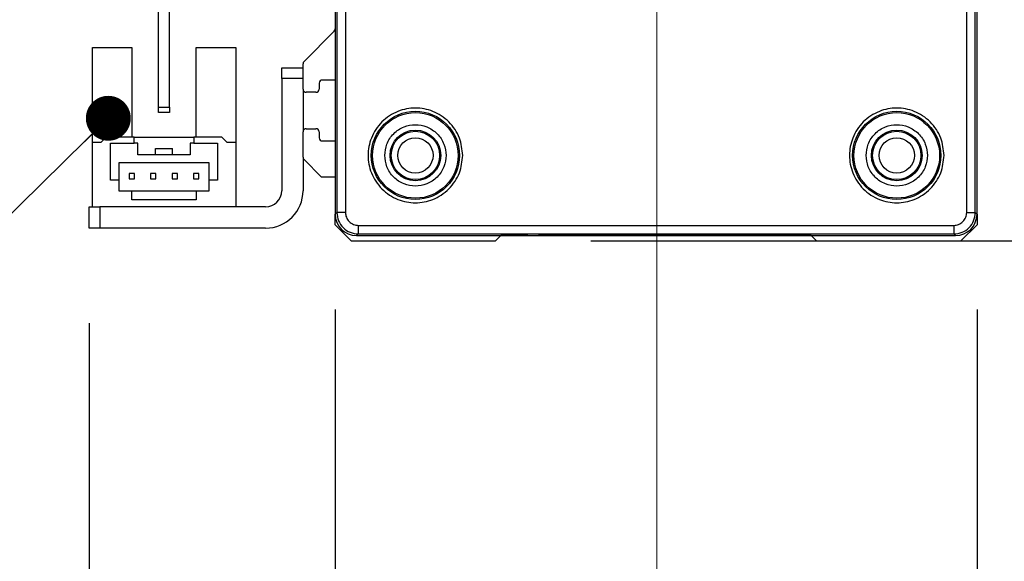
# Model space of a CAD drawing. Header units: millimetres. Extents: x 35 to 2905, y -50 to 2044.
# Tile 21 of 27: x 2005 to 2098, y 986 to 1036. Entities that reach past the tile are written whole.
import ezdxf

# ---------------------------------------------------------------- set-up
doc = ezdxf.new("R2010")
doc.units = ezdxf.units.MM
doc.header["$LTSCALE"] = 7
doc.linetypes.add('SLD-Center', pattern=[19.05, 15.24, -1.27, 1.27, -1.27])
doc.linetypes.add('SLD-Solid', pattern=[0])
doc.layers.add('DIMNS', color=7, linetype='SLD-Solid')
doc.styles.add('SLDTEXTSTYLE13', font='MSYH.TTC')
doc.styles.get("Standard").update_dxf_attribs({"font": 'MSYH.TTC'})
doc.dimstyles.new('SLDDIMSTYLE2', dxfattribs={"dimtxt": 21, "dimasz": 14, "dimexe": 0, "dimexo": 0.0625, "dimgap": 5.25, "dimtad": 2, "dimdec": 1, "dimrnd": 1e-09, "dimzin": 4, "dimdsep": 46, "dimtxsty": 'SLDTEXTSTYLE13', "dimsah": 1, "dimcen": 0.09, "dimadec": 0, "dimazin": 1, "dimtfac": 1, "dimtdec": 1, "dimtmove": 0, "dimatfit": 0, "dimfxl": 0, "dimfrac": 2, "dimtolj": 1, "dimtzin": 12, "dimarcsym": 0})
doc.dimstyles.new('SLDDIMSTYLE3', dxfattribs={"dimtxt": 0.18, "dimasz": 14, "dimexe": 0, "dimexo": 0.0625, "dimgap": 0, "dimtad": 0, "dimtih": 1, "dimtoh": 1, "dimdec": 0, "dimrnd": 1e-09, "dimzin": 0, "dimdsep": 46, "dimtxsty": 'Standard', "dimsah": 1, "dimcen": 0.09, "dimadec": 0, "dimazin": 0, "dimtfac": 14, "dimtdec": 0, "dimtofl": 0, "dimtmove": 0, "dimatfit": 3, "dimfxl": 0, "dimfrac": 2, "dimtolj": 1, "dimtzin": 0, "dimarcsym": 0})
doc.dimstyles.new('SLDDIMSTYLE4', dxfattribs={"dimtxt": 0.18, "dimasz": 4.2, "dimexe": 0, "dimexo": 0.0625, "dimgap": 0, "dimtad": 0, "dimtih": 1, "dimtoh": 1, "dimdec": 0, "dimrnd": 1e-09, "dimzin": 0, "dimdsep": 46, "dimtxsty": 'Standard', "dimblk1": 'DOT', "dimblk2": 'DOT', "dimsah": 1, "dimcen": 0.09, "dimadec": 0, "dimazin": 0, "dimtfac": 4.2, "dimtdec": 0, "dimtofl": 0, "dimtmove": 0, "dimatfit": 3, "dimldrblk": 'DOT', "dimfxl": 0, "dimfrac": 2, "dimtolj": 1, "dimtzin": 0, "dimarcsym": 0})

# ---------------------------------------------------------------- blocks, each defined once
blk = doc.blocks.new('_D_7')
at = {"layer": 'DIMNS'}
for p, q in [((2034.989, 1009.22), (2034.989, 918.37)), ((2094.989, 1009.22), (2094.989, 918.37)), ((2034.989, 925.37), (2006.989, 925.37)), ((2094.989, 925.37), (2034.989, 925.37)), ((2094.989, 925.37), (2122.989, 925.37))]:
    blk.add_line(p, q, dxfattribs=at)
for points in [[(2034.989, 925.37), (2020.989, 927.47), (2020.989, 923.27)], [(2094.989, 925.37), (2108.989, 923.27), (2108.989, 927.47)]]:
    blk.add_solid(points, dxfattribs=at)
at = {"layer": 'DIMNS', "insert": (2040.524, 952.924), "char_height": 21, "attachment_point": 1, "style": 'SLDTEXTSTYLE13'}
blk.add_mtext('60.0', dxfattribs=at)
blk = doc.blocks.new('_D_8')
at = {"layer": 'DIMNS'}
for p, q in [((2034.989, 1009.22), (2034.989, 918.37)), ((2011.989, 1007.921), (2011.989, 918.37)), ((2011.989, 925.37), (1956.431, 925.37)), ((2011.989, 925.37), (2034.989, 925.37)), ((2034.989, 925.37), (2062.989, 925.37))]:
    blk.add_line(p, q, dxfattribs=at)
for points in [[(2011.989, 925.37), (1997.989, 927.47), (1997.989, 923.27)], [(2034.989, 925.37), (2048.989, 923.27), (2048.989, 927.47)]]:
    blk.add_solid(points, dxfattribs=at)
at = {"layer": 'DIMNS', "insert": (1956.431, 952.924), "char_height": 21, "attachment_point": 1, "style": 'SLDTEXTSTYLE13'}
blk.add_mtext('23.0', dxfattribs=at)
blk = doc.blocks.new('_D_9')
at = {"layer": 'DIMNS'}
for p, q in [((2171.659, 1080.611), (2171.659, 1108.611)), ((2102.579, 1080.611), (2178.659, 1080.611)), ((2171.659, 1080.611), (2171.659, 1015.611)), ((2058.879, 1015.611), (2178.659, 1015.611)), ((2171.659, 1015.611), (2171.659, 987.611))]:
    blk.add_line(p, q, dxfattribs=at)
for points in [[(2171.659, 1080.611), (2173.759, 1094.611), (2169.559, 1094.611)], [(2171.659, 1015.611), (2169.559, 1001.611), (2173.759, 1001.611)]]:
    blk.add_solid(points, dxfattribs=at)
at = {"layer": 'DIMNS', "insert": (2144.106, 1023.116), "char_height": 21, "attachment_point": 1, "rotation": 90, "style": 'SLDTEXTSTYLE13'}
blk.add_mtext('65.0', dxfattribs=at)
blk = doc.blocks.new('_Dot')
at = {"color": 0, "linetype": 'ByBlock', "lineweight": -2}
blk.add_line((-0.5, 0), (-1, 0), dxfattribs=at)
at = {"color": 0, "linetype": 'ByBlock', "const_width": 0.5}
blk.add_lwpolyline([(-0.25, 0, 1), (0.25, 0, 1)], format="xyb", close=True, dxfattribs=at)

msp = doc.modelspace()

# ---------------------------------------------------------------- linework, layer by layer
at = {"color": 7, "linetype": 'SLD-Solid', "lineweight": 25}
for p, q in [((2018.4887857, 1028.1107884), (2018.4887857, 1066.6107901)), ((2019.4887878, 1028.1107884), (2019.4887878, 1066.6107901)), ((2034.9887875, 1065.6109371), (2034.9887875, 1018.1104832)), ((2035.1496176, 1065.4501088), (2035.1496176, 1018.2713135)), ((2035.9494952, 1065.4501088), (2035.9494952, 1018.2713135)), ((2094.0280785, 1018.2713135), (2094.0280785, 1065.4501088)), ((2094.8279561, 1018.2713135), (2094.8279561, 1065.4501088)), ((2094.9887862, 1018.1104855), (2094.9887862, 1065.6109371)), ((2032.0766555, 1032.3986553), (2034.9009191, 1035.2229208)), ((2012.2887888, 1033.7107882), (2015.9887881, 1033.7107882)), ((2012.2887888, 1024.8107875), (2012.2887888, 1033.7107882)), ((2015.9887881, 1033.7107882), (2015.9887881, 1025.3107876)), ((2021.9887891, 1025.3107876), (2021.9887891, 1033.7107882)), ((2021.9887891, 1033.7107882), (2025.6887884, 1033.7107882)), ((2025.6887884, 1033.7107882), (2025.6887884, 1024.8107875)), ((2029.9887867, 1031.8107877), (2031.988787, 1031.8107877)), ((2029.9887867, 1030.8107876), (2029.9887867, 1031.8107877)), ((2031.988787, 1029.8107874), (2031.988787, 1032.1865242)), ((2029.9887867, 1030.8107876), (2029.9887867, 1020.3107877)), ((2031.988787, 1030.8107876), (2029.9887867, 1030.8107876)), ((2033.4887863, 1030.3607874), (2033.4887863, 1029.8107874)), ((2034.9887875, 1030.6607878), (2033.7887858, 1030.6607878)), ((2031.988787, 1029.8107874), (2031.988787, 1025.8107877)), ((2033.188785, 1029.5107879), (2032.2887884, 1029.5107879)), ((2018.4887857, 1028.1107884), (2019.4887878, 1028.1107884)), ((2018.4887857, 1027.6107883), (2018.4887857, 1028.1107884)), ((2019.4887878, 1027.6107883), (2018.4887857, 1027.6107883)), ((2019.4887878, 1028.1107884), (2019.4887878, 1027.6107883)), ((2031.988787, 1023.4350518), (2031.988787, 1025.8107877)), ((2032.2887884, 1026.1107881), (2033.188785, 1026.1107881)), ((2033.4887863, 1025.8107877), (2033.4887863, 1025.2607877)), ((2012.2887888, 1018.8107877), (2012.2887888, 1024.8107875)), ((2013.0887875, 1024.8107875), (2012.2887888, 1024.8107875)), ((2013.0887875, 1024.8107875), (2013.5887885, 1025.3107876)), ((2016.1887878, 1025.3107876), (2013.5887885, 1025.3107876)), ((2013.9887878, 1024.7607876), (2016.1887878, 1024.7607876)), ((2013.9887878, 1021.3107879), (2013.9887878, 1024.7607876)), ((2016.1887878, 1024.7607876), (2016.1887878, 1025.3107876)), ((2016.1887878, 1025.3107876), (2021.7887857, 1025.3107876)), ((2016.5387863, 1024.7607876), (2016.1887878, 1024.7607876)), ((2016.5387863, 1023.6607876), (2016.5387863, 1024.7607876)), ((2021.4387873, 1024.7607876), (2021.4387873, 1023.6607876)), ((2021.7887857, 1024.7607876), (2021.4387873, 1024.7607876)), ((2021.7887857, 1025.3107876), (2021.7887857, 1024.7607876)), ((2024.3887888, 1025.3107876), (2021.7887857, 1025.3107876)), ((2021.7887857, 1024.7607876), (2023.9887857, 1024.7607876)), ((2023.9887857, 1024.7607876), (2023.9887857, 1021.3107879)), ((2024.3887888, 1025.3107876), (2024.8887861, 1024.8107875)), ((2025.6887884, 1024.8107875), (2024.8887861, 1024.8107875)), ((2025.6887884, 1024.8107875), (2025.6887884, 1018.8107877)), ((2033.7887858, 1024.9607882), (2034.9887875, 1024.9607882)), ((2021.4387873, 1023.6607876), (2016.5387863, 1023.6607876)), ((2018.1887881, 1023.6607876), (2018.1887881, 1024.2607875)), ((2018.1887881, 1024.2607875), (2019.7887891, 1024.2607875)), ((2019.7887891, 1023.6607876), (2019.7887891, 1024.2607875)), ((2014.7887864, 1022.9607879), (2023.1887871, 1022.9607879)), ((2014.7887864, 1021.3107879), (2014.7887864, 1022.9607879)), ((2023.1887871, 1022.9607879), (2023.1887871, 1021.3107879)), ((2031.988787, 1023.4350518), (2031.988787, 1020.3107877)), ((2033.688786, 1021.6107878), (2032.0766555, 1023.2229198)), ((2016.2387886, 1021.9107878), (2015.7387876, 1021.9107878)), ((2015.7387876, 1021.9107878), (2015.7387876, 1021.4107877)), ((2016.2387886, 1021.4107877), (2016.2387886, 1021.9107878)), ((2018.238789, 1021.9107878), (2017.738788, 1021.9107878)), ((2017.738788, 1021.9107878), (2017.738788, 1021.4107877)), ((2018.238789, 1021.4107877), (2018.238789, 1021.9107878)), ((2020.2387856, 1021.9107878), (2019.7387883, 1021.9107878)), ((2019.7387883, 1021.9107878), (2019.7387883, 1021.4107877)), ((2020.2387856, 1021.4107877), (2020.2387856, 1021.9107878)), ((2021.7387886, 1021.9107878), (2021.7387886, 1021.4107877)), ((2022.2387859, 1021.9107878), (2021.7387886, 1021.9107878)), ((2022.2387859, 1021.4107877), (2022.2387859, 1021.9107878)), ((2014.7887864, 1021.3107879), (2013.9887878, 1021.3107879)), ((2014.7887864, 1020.2607878), (2014.7887864, 1021.3107879)), ((2015.7387876, 1021.4107877), (2016.2387886, 1021.4107877)), ((2017.738788, 1021.4107877), (2018.238789, 1021.4107877)), ((2019.7387883, 1021.4107877), (2020.2387856, 1021.4107877)), ((2021.7387886, 1021.4107877), (2022.2387859, 1021.4107877)), ((2023.1887871, 1021.3107879), (2023.1887871, 1020.2607878)), ((2023.9887857, 1021.3107879), (2023.1887871, 1021.3107879)), ((2033.688786, 1021.6107878), (2034.9887875, 1021.6107878)), ((2015.9887881, 1020.2607878), (2014.7887864, 1020.2607878)), ((2015.9887881, 1019.4607877), (2015.9887881, 1020.2607878)), ((2021.9887891, 1020.2607878), (2015.9887881, 1020.2607878)), ((2021.9887891, 1020.2607878), (2021.9887891, 1019.4607877)), ((2023.1887871, 1020.2607878), (2021.9887891, 1020.2607878)), ((2021.9887891, 1019.4607877), (2015.9887881, 1019.4607877)), ((2011.9887875, 1016.8107877), (2011.9887875, 1018.8107877)), ((2011.9887875, 1018.8107877), (2012.9887858, 1018.8107877)), ((2012.9887858, 1018.8107877), (2012.9887858, 1016.8107877)), ((2028.4887874, 1018.8107877), (2012.9887858, 1018.8107877)), ((2035.1496176, 1018.2713135), (2034.9887875, 1018.1104832)), ((2034.9887875, 1017.1107875), (2034.9887875, 1018.1104855)), ((2035.9494952, 1018.2713135), (2035.1496176, 1018.2713135)), ((2094.0280785, 1018.2713135), (2094.8279561, 1018.2713135)), ((2094.8279561, 1018.2713135), (2094.9887862, 1018.1104855)), ((2094.9887862, 1018.1104832), (2094.9887862, 1017.1107879)), ((2036.4887868, 1015.6107878), (2034.9887875, 1017.1107875)), ((2094.9887862, 1017.1107879), (2093.4887869, 1015.6107878)), ((2012.9887858, 1016.8107877), (2011.9887875, 1016.8107877)), ((2028.4887874, 1016.8107877), (2012.9887858, 1016.8107877)), ((2037.1493125, 1016.2716181), (2036.9884842, 1016.1107878)), ((2037.1493125, 1017.0714963), (2037.1493125, 1016.2716181)), ((2037.1493125, 1017.0714963), (2092.8282612, 1017.0714963)), ((2037.1493125, 1016.2716181), (2092.8282612, 1016.2716181)), ((2092.8282612, 1017.0714963), (2092.8282612, 1016.2716181)), ((2092.8282612, 1016.2716181), (2092.9890913, 1016.1107878)), ((2036.4887868, 1015.6107878), (2049.9887872, 1015.6107878)), ((2036.9884842, 1016.1107878), (2092.9890913, 1016.1107878)), ((2050.4887873, 1016.1107879), (2049.9887872, 1015.6107878)), ((2052.9887867, 1016.1107879), (2050.4887873, 1016.1107879)), ((2079.4887864, 1016.1107879), (2053.9887869, 1016.1107879)), ((2079.9887865, 1015.6107878), (2079.4887864, 1016.1107879)), ((2079.9887865, 1015.6107878), (2093.4887869, 1015.6107878))]:
    msp.add_line(p, q, dxfattribs=at)
for centre, radius in [((2042.4887869, 1023.6107878), 4.1232795), ((2042.4887869, 1023.6107878), 4), ((2087.4887869, 1023.6107878), 4.1232795), ((2087.4887869, 1023.6107878), 4), ((2042.4887869, 1023.6107878), 2.3681794), ((2042.4887869, 1023.6107878), 2.2630885), ((2087.4887869, 1023.6107878), 2.3681794), ((2087.4887869, 1023.6107878), 2.2630885), ((2042.4887869, 1023.6107878), 1.65), ((2087.4887869, 1023.6107878), 1.65)]:
    msp.add_circle(centre, radius, dxfattribs=at)
for centre, radius, start, end in [((2034.6887879, 1035.435052), 0.3, 315, 0.000006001), ((2032.2887874, 1032.1865234), 0.3, 135, 180), ((2033.7887867, 1030.3607875), 0.3, 90, 180), ((2032.2887874, 1029.8107875), 0.3, 180, 270), ((2033.1887867, 1029.8107875), 0.3, 270, 0), ((2032.2887874, 1025.8107877), 0.3, 90, 180), ((2033.1887867, 1025.8107877), 0.3, 0, 90), ((2033.7887867, 1025.2607878), 0.3, 180, 270), ((2032.2887874, 1023.4350519), 0.3, 180, 225.00000667), ((2028.4887874, 1020.3107876), 3.5, 270, 0), ((2028.4887874, 1020.3107876), 1.5, 270, 0)]:
    msp.add_arc(centre, radius, start, end, dxfattribs=at)
for centre, major_axis in [((2036.9890915, 1018.1110925), (-1.4146444, -1.4146444)), ((2092.9884822, 1018.1110925), (1.4146444, -1.4146444))]:
    msp.add_ellipse(centre, major_axis=major_axis, ratio=0.9996954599, start_param=5.497939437, end_param=7.068432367, dxfattribs=at)
for points, knots in [([(2046.9119628, 1023.6107877), (2046.8528778, 1023.0544083), (2046.7619862, 1022.1985204), (2046.210429, 1021.1684318), (2045.639565, 1020.4607915), (2044.9309419, 1019.8862521), (2043.9011607, 1019.3519565), (2042.4887505, 1019.0807764), (2041.0765233, 1019.3519568), (2040.0464304, 1019.8862521), (2039.3387908, 1020.4607915), (2038.7642505, 1021.1684318), (2038.2299574, 1022.1985204), (2037.9587757, 1023.6107878), (2038.2299574, 1025.0230552), (2038.7642504, 1026.053144), (2039.3387909, 1026.7607843), (2040.0464302, 1027.3353241), (2041.0765235, 1027.8696185), (2042.4887505, 1028.1407994), (2043.9011605, 1027.8696188), (2044.9309421, 1027.3353241), (2045.6395649, 1026.7607843), (2046.210429, 1026.053144), (2046.7619862, 1025.0230552), (2046.8528778, 1024.1671672), (2046.9119628, 1023.6107877)], [0, 0, 0, 0, 0.05986421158, 0.09209014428, 0.12500000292, 0.15790980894, 0.19013576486, 0.250000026, 0.30986422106, 0.34209017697, 0.37499998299, 0.40790984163, 0.44013577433, 0.49999998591, 0.55986421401, 0.59209014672, 0.62500000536, 0.65790981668, 0.69013576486, 0.74999995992, 0.80986422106, 0.84209016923, 0.87499998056, 0.9079098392, 0.9401357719, 1, 1, 1, 1]), ([(2091.9119628, 1023.6107877), (2091.8528777, 1023.0544083), (2091.7619861, 1022.1985204), (2091.2104289, 1021.1684318), (2090.639565, 1020.4607915), (2089.9309418, 1019.8862521), (2088.9011612, 1019.3519568), (2087.4887512, 1019.0807764), (2086.0765238, 1019.3519565), (2085.0464303, 1019.8862521), (2084.3387908, 1020.4607915), (2083.7642504, 1021.1684318), (2083.2299574, 1022.1985204), (2082.9587756, 1023.6107878), (2083.2299573, 1025.0230552), (2083.7642504, 1026.053144), (2084.3387909, 1026.7607843), (2085.0464301, 1027.3353241), (2086.076524, 1027.8696188), (2087.4887512, 1028.1407994), (2088.901161, 1027.8696185), (2089.930942, 1027.3353241), (2090.6395649, 1026.7607843), (2091.2104289, 1026.053144), (2091.7619862, 1025.0230552), (2091.8528777, 1024.1671672), (2091.9119628, 1023.6107877)], [0, 0, 0, 0, 0.0598642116, 0.0920901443, 0.1250000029, 0.1579098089, 0.1901357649, 0.2499999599, 0.3098642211, 0.342090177, 0.374999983, 0.4079098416, 0.4401357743, 0.4999999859, 0.559864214, 0.5920901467, 0.6250000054, 0.6579098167, 0.6901357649, 0.750000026, 0.8098642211, 0.8420901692, 0.8749999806, 0.9079098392, 0.9401357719, 1, 1, 1, 1]), ([(2039.6207781, 1023.6107877), (2039.6592986, 1023.250152), (2039.7187681, 1022.6933878), (2040.0758327, 1022.0248078), (2040.4463876, 1021.5691418), (2040.9027821, 1021.1960561), (2041.5711402, 1020.8502822), (2042.4888093, 1020.6731692), (2043.4061833, 1020.8502474), (2044.0747671, 1021.1959564), (2044.5304324, 1021.5688899), (2044.903518, 1022.0246507), (2045.2492926, 1022.6932102), (2045.4264067, 1023.610787), (2045.2493273, 1024.528188), (2044.9036177, 1025.1967677), (2044.5306843, 1025.652434), (2044.0749243, 1026.0255198), (2043.4063602, 1026.3712932), (2042.4888109, 1026.5484062), (2041.5713173, 1026.3713277), (2040.9029393, 1026.0256189), (2040.4466388, 1025.652686), (2040.0759317, 1025.1969251), (2039.7187921, 1024.5283656), (2039.6593005, 1023.9714227), (2039.6207781, 1023.6107877)], [0, 0, 0, 0, 0.0598607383, 0.0924154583, 0.1250000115, 0.1575547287, 0.1901392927, 0.2499999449, 0.309860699, 0.342415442, 0.3749999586, 0.4075546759, 0.4401392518, 0.4999999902, 0.559860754, 0.5924154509, 0.6250000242, 0.6575547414, 0.6901392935, 0.7500000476, 0.8098606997, 0.8424154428, 0.874999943, 0.9075546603, 0.9401392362, 1, 1, 1, 1]), ([(2084.620778, 1023.6107877), (2084.6592985, 1023.250152), (2084.718768, 1022.6933878), (2085.0758326, 1022.0248078), (2085.4463875, 1021.5691418), (2085.9027821, 1021.1960561), (2086.5711406, 1020.850282), (2087.4888099, 1020.6731692), (2088.4061837, 1020.8502477), (2089.074767, 1021.1959564), (2089.5304323, 1021.5688899), (2089.9035179, 1022.0246507), (2090.2492925, 1022.6932102), (2090.4264067, 1023.610787), (2090.2493273, 1024.528188), (2089.9036177, 1025.1967677), (2089.5306843, 1025.652434), (2089.0749242, 1026.0255198), (2088.4063607, 1026.3712929), (2087.4888116, 1026.5484062), (2086.5713177, 1026.371328), (2085.9029392, 1026.0256189), (2085.4466387, 1025.652686), (2085.0759317, 1025.1969251), (2084.718792, 1024.5283656), (2084.6593004, 1023.9714227), (2084.620778, 1023.6107877)], [0, 0, 0, 0, 0.0598607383, 0.0924154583, 0.1250000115, 0.1575547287, 0.1901392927, 0.2500000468, 0.309860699, 0.342415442, 0.3749999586, 0.4075546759, 0.4401392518, 0.4999999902, 0.559860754, 0.5924154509, 0.6250000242, 0.6575547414, 0.6901392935, 0.7499999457, 0.8098606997, 0.8424154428, 0.874999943, 0.9075546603, 0.9401392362, 1, 1, 1, 1]), ([(2035.1496176, 1018.2713135), (2035.1797017, 1018.0092908), (2035.2398692, 1017.4852525), (2035.7022993, 1016.8243004), (2036.3632514, 1016.3618704), (2036.8872897, 1016.3017025), (2037.1493125, 1016.2716181)], [0, 0, 0, 0, 0.2500034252, 0.4999999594, 0.7499964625, 1, 1, 1, 1]), ([(2035.9494952, 1018.2713135), (2035.965607, 1018.1204205), (2035.9904745, 1017.8875265), (2036.1398236, 1017.6078988), (2036.2947881, 1017.4170405), (2036.48574, 1017.2619227), (2036.7653477, 1017.1124986), (2036.9984201, 1017.0876096), (2037.1493125, 1017.0714963)], [0, 0, 0, 0, 0.2394573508, 0.3695876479, 0.499999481, 0.6301273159, 0.7605422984, 1, 1, 1, 1]), ([(2092.8282612, 1017.0714963), (2092.9791545, 1017.0876076), (2093.2120486, 1017.1124745), (2093.4916768, 1017.2618241), (2093.6825339, 1017.4167896), (2093.8376536, 1017.6077405), (2093.987074, 1017.8873497), (2094.0119644, 1018.1204216), (2094.0280785, 1018.2713135)], [0, 0, 0, 0, 0.2394576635, 0.3695875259, 0.5000002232, 0.6301272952, 0.7605426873, 1, 1, 1, 1]), ([(2092.8282612, 1016.2716181), (2093.090284, 1016.3017025), (2093.6143223, 1016.3618704), (2094.2752744, 1016.8243004), (2094.7377045, 1017.4852525), (2094.797872, 1018.0092908), (2094.8279561, 1018.2713135)], [0, 0, 0, 0, 0.2500035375, 0.5000000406, 0.7499965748, 1, 1, 1, 1])]:
    msp.add_open_spline(points, degree=3, knots=knots, dxfattribs=at)
at = {"layer": 'DIMNS', "linetype": 'SLD-Center', "lineweight": 18, "ltscale": 0.714286}
msp.add_line((2065.069202, 973.7408996), (2065.069202, 1109.9805238), dxfattribs=at)

# ---------------------------------------------------------------- dimensions: what is measured, and where the dimension line sits
at = {"layer": 'DIMNS'}
dim = msp.add_linear_dim(base=(2171.6594496, 1015.6107878), p1=(2093.6887869, 1080.6107883), p2=(2049.9887868, 1015.6107878), angle=90, dimstyle='SLDDIMSTYLE2', dxfattribs=at)
dim.commit()
dim.dimension.update_dxf_attribs({"geometry": '_D_9', "text_midpoint": (2171.6594496, 1048.987181), "dimtype": 160})
for p1, picture, middle in [((2011.9887874, 1016.8107876), '_D_8', (1982.3020895, 925.3697453)), ((2094.9887869, 1018.1104856), '_D_7', (2066.3952746, 925.3697453))]:
    dim = msp.add_linear_dim(base=(2034.9887869, 925.3697453), p1=p1, p2=(2034.9887869, 1018.1104832), dimstyle='SLDDIMSTYLE2', dxfattribs=at)
    dim.commit()
    dim.dimension.update_dxf_attribs({"geometry": picture, "text_midpoint": middle, "dimtype": 160})

# ---------------------------------------------------------------- leaders
for points, dimstyle in [([(2022.0285596, 1045.6107883), (1975.9433715, 1027.6492297), (1931.4933715, 1027.6492297)], 'SLDDIMSTYLE3'), ([(2013.7828572, 1027.0829414), (1936.2480396, 951.094315), (1862.4563718, 951.094315)], 'SLDDIMSTYLE4')]:
    msp.add_leader(points, dimstyle=dimstyle, dxfattribs=at)

doc.saveas('drawing.dxf')
